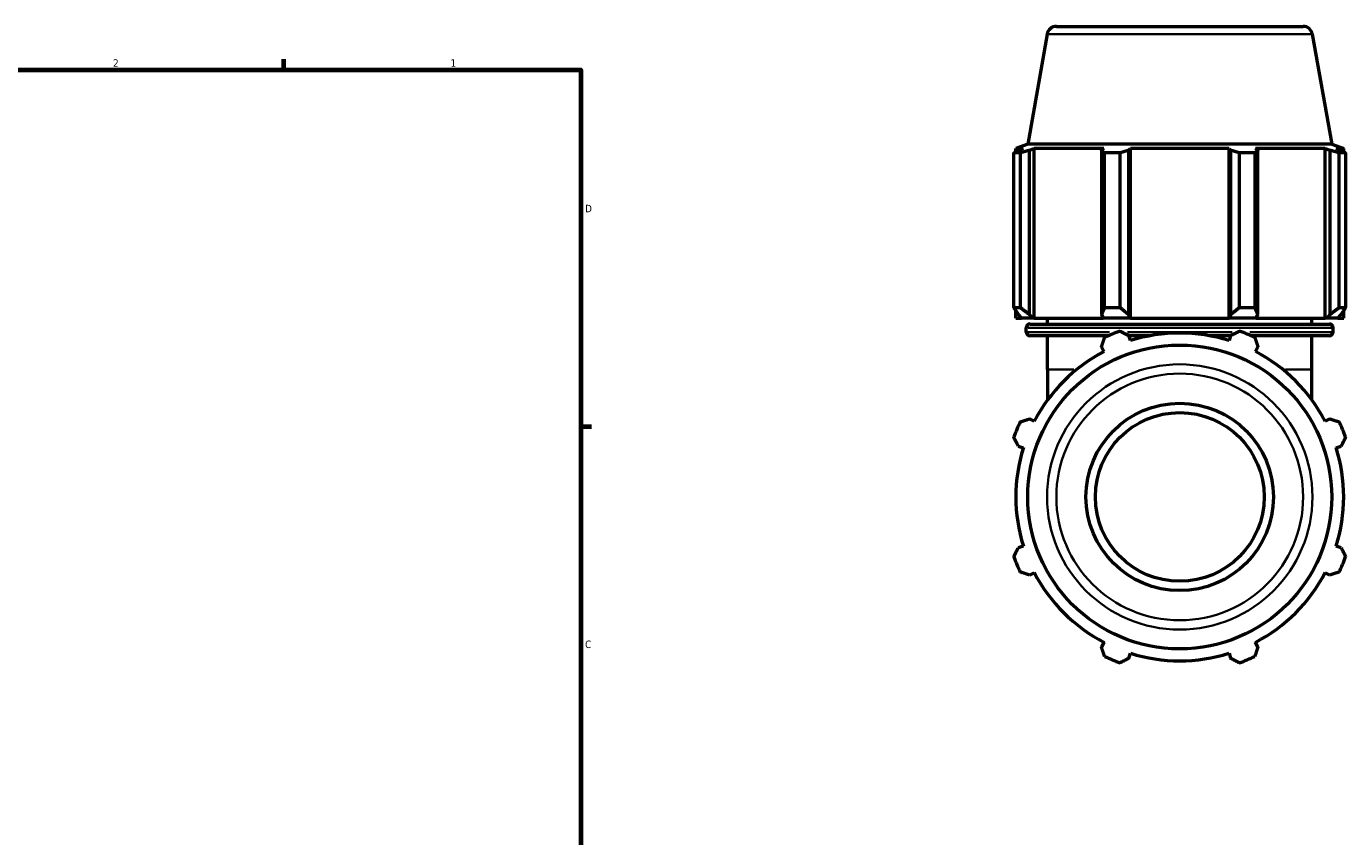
# Model space of a CAD drawing. Header units: inches. Extents: x 0.1 to 52.2, y -20.4 to 47.7.
# Tile 7 of 8: x 26.5 to 43.2, y 11.3 to 21.5. Entities that reach past the tile are written whole.
import ezdxf

# ---------------------------------------------------------------- set-up
doc = ezdxf.new("R2010")
doc.units = ezdxf.units.IN
doc.header["$MEASUREMENT"] = 0
for name, color, linetype, lineweight in [('Border (ANSI)', 7, 'Continuous', 70), ('Visible (ANSI)', 7, 'Continuous', 50), ('Visible Narrow (ANSI)', 7, 'Continuous', 35)]:
    doc.layers.add(name, color=color, linetype=linetype, lineweight=lineweight)
doc.styles.add('Note Text (ANSI)', font='tahoma.ttf')

# ---------------------------------------------------------------- blocks, each defined once
blk = doc.blocks.new('Borders Default Border')
at = {"layer": 'Border (ANSI)'}
for p, q in [((29.75, 21), (29.75, 21.134)), ((33.5, 16.5), (33.634, 16.5))]:
    blk.add_line(p, q, dxfattribs=at)
at = {"layer": 'Border (ANSI)', "flags": 128}
blk.add_lwpolyline([(0.5, 1), (0.5, 21), (33.5, 21), (33.5, 1), (0.5, 1)], dxfattribs=at)
at = {"layer": 'Border (ANSI)', "color": 5, "true_color": 0x0000ff, "char_height": 0.0945, "attachment_point": 7, "style": 'Note Text (ANSI)'}
for s, insert in [('2', (27.596, 21.04)), ('1', (31.854, 21.04)), ('D', (33.553, 19.203)), ('C', (33.552, 13.701))]:
    blk.add_mtext(s, dxfattribs=dict(at, insert=insert))

msp = doc.modelspace()

# ---------------------------------------------------------------- linework, layer by layer
at = {"layer": 'Visible (ANSI)'}
for p, q in [((39.5, 21.55), (42.614, 21.55)), ((39.383, 21.452), (39.139, 20.065)), ((42.73, 21.452), (42.975, 20.065)), ((39.139, 20.065), (38.988, 20.01)), ((39.083, 20.01), (38.988, 20.01)), ((38.988, 19.967), (38.988, 20.01)), ((39.083, 20.01), (39.02, 19.986)), ((42.975, 20.065), (39.139, 20.065)), ((39.162, 19.986), (39.221, 20.01)), ((39.162, 17.912), (39.162, 19.986)), ((40.101, 20.01), (39.221, 20.01)), ((39.221, 17.867), (39.221, 20.01)), ((40.101, 20.01), (40.07, 19.986)), ((40.07, 19.986), (40.07, 17.912)), ((40.414, 19.986), (40.435, 20.01)), ((40.414, 17.912), (40.414, 19.986)), ((41.679, 20.01), (40.435, 20.01)), ((40.435, 17.867), (40.435, 20.01)), ((41.679, 20.01), (41.699, 19.986)), ((41.679, 17.867), (41.679, 20.01)), ((41.699, 19.986), (41.699, 17.912)), ((42.043, 19.986), (42.012, 20.01)), ((42.892, 20.01), (42.012, 20.01)), ((42.043, 17.912), (42.043, 19.986)), ((42.892, 20.01), (42.951, 19.986)), ((42.892, 17.867), (42.892, 20.01)), ((42.951, 19.986), (42.951, 17.912)), ((42.975, 20.065), (43.126, 20.01)), ((43.094, 19.986), (43.03, 20.01)), ((43.126, 20.01), (43.03, 20.01)), ((43.126, 19.967), (43.126, 20.01)), ((38.963, 18.001), (38.963, 19.953)), ((39.044, 19.953), (38.963, 19.953)), ((39.044, 19.953), (39.044, 18.001)), ((40.109, 18.001), (40.109, 19.953)), ((40.303, 19.953), (40.109, 19.953)), ((40.303, 19.953), (40.303, 18.001)), ((41.81, 18.001), (41.81, 19.953)), ((42.004, 19.953), (41.81, 19.953)), ((42.004, 19.953), (42.004, 18.001)), ((43.07, 18.001), (43.07, 19.953)), ((43.15, 19.953), (43.07, 19.953)), ((43.15, 19.953), (43.15, 18.001)), ((38.963, 18.001), (39.044, 18.001)), ((40.109, 18.001), (40.303, 18.001)), ((41.81, 18.001), (42.004, 18.001)), ((43.07, 18.001), (43.15, 18.001)), ((38.988, 17.867), (38.988, 17.962)), ((38.988, 17.867), (39.062, 17.867)), ((39.02, 17.912), (39.062, 17.867)), ((39.202, 17.867), (39.062, 17.867)), ((39.202, 17.867), (39.162, 17.912)), ((39.221, 17.867), (39.202, 17.867)), ((39.221, 17.867), (40.091, 17.867)), ((39.388, 17.793), (39.388, 17.867)), ((40.07, 17.912), (40.091, 17.867)), ((40.428, 17.867), (40.091, 17.867)), ((40.428, 17.867), (40.414, 17.912)), ((40.435, 17.867), (40.428, 17.867)), ((40.435, 17.867), (41.679, 17.867)), ((41.686, 17.867), (41.679, 17.867)), ((41.699, 17.912), (41.686, 17.867)), ((42.023, 17.867), (41.686, 17.867)), ((42.023, 17.867), (42.043, 17.912)), ((42.023, 17.867), (42.892, 17.867)), ((42.726, 17.793), (42.726, 17.867)), ((42.912, 17.867), (42.892, 17.867)), ((42.951, 17.912), (42.912, 17.867)), ((43.051, 17.867), (42.912, 17.867)), ((43.051, 17.867), (43.094, 17.912)), ((43.051, 17.867), (43.126, 17.867)), ((43.126, 17.867), (43.126, 17.962)), ((39.121, 17.692), (39.121, 17.746)), ((39.168, 17.793), (42.945, 17.793)), ((42.993, 17.692), (42.993, 17.746)), ((40.156, 17.644), (39.168, 17.644)), ((39.388, 17.22), (39.388, 17.644)), ((40.07, 17.505), (40.101, 17.445)), ((40.435, 17.583), (40.414, 17.647)), ((40.679, 17.644), (40.415, 17.644)), ((41.698, 17.644), (41.435, 17.644)), ((41.699, 17.647), (41.679, 17.583)), ((42.945, 17.644), (41.958, 17.644)), ((42.012, 17.445), (42.043, 17.505)), ((42.726, 17.22), (42.726, 17.644)), ((39.388, 17.22), (39.388, 16.834)), ((42.726, 16.834), (42.726, 17.22)), ((39.221, 16.565), (39.162, 16.596)), ((42.951, 16.596), (42.892, 16.565)), ((39.02, 16.252), (39.083, 16.232)), ((43.03, 16.232), (43.094, 16.252)), ((39.083, 14.988), (39.02, 14.968)), ((43.094, 14.968), (43.03, 14.988)), ((39.162, 14.624), (39.221, 14.654)), ((42.892, 14.654), (42.951, 14.624)), ((40.101, 13.775), (40.07, 13.715)), ((42.043, 13.715), (42.012, 13.775)), ((40.414, 13.573), (40.435, 13.636)), ((41.679, 13.636), (41.699, 13.573))]:
    msp.add_line(p, q, dxfattribs=at)
for radius in [1.918, 1.183, 1.065]:
    msp.add_circle((41.057, 15.61), radius, dxfattribs=at)
for centre, radius, start, end in [((39.5, 21.432), 0.118, 90, 170), ((42.614, 21.432), 0.118, 10, 90), ((39.168, 17.746), 0.0473, 90, 180), ((39.168, 17.692), 0.0473, 180, 270), ((41.057, 15.61), 2.225, 109.792, 115.208), ((41.057, 15.61), 2.069, 72.5, 107.5), ((41.057, 15.61), 2.225, 64.792, 70.208), ((42.945, 17.746), 0.0473, 0, 90), ((42.945, 17.692), 0.0473, 270, 0), ((41.057, 15.61), 2.069, 117.5, 152.5), ((41.057, 15.61), 2.069, 27.5, 62.5), ((41.057, 15.61), 2.225, 154.792, 160.208), ((41.057, 15.61), 2.225, 19.792, 25.208), ((41.057, 15.61), 2.069, 162.5, 197.5), ((41.057, 15.61), 2.069, 342.5, 17.5), ((41.057, 15.61), 2.225, 199.792, 205.208), ((41.057, 15.61), 2.225, 334.792, 340.208), ((41.057, 15.61), 2.069, 207.5, 242.5), ((41.057, 15.61), 2.069, 297.5, 332.5), ((41.057, 15.61), 2.225, 244.792, 250.208), ((41.057, 15.61), 2.069, 252.5, 287.5), ((41.057, 15.61), 2.225, 289.792, 295.208)]:
    msp.add_arc(centre, radius, start, end, dxfattribs=at)
for points, weights in [([(38.963, 19.953), (38.992, 19.97), (39.02, 19.986)], [1, 1.00158262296, 1.00234883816]), ([(39.162, 19.986), (39.104, 19.97), (39.044, 19.953)], [1.00234883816, 1.00158262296, 1]), ([(40.109, 19.953), (40.089, 19.97), (40.07, 19.986)], [1, 1.00158262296, 1.00234883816]), ([(40.414, 19.986), (40.36, 19.97), (40.303, 19.953)], [1.00234883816, 1.00158262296, 1]), ([(41.81, 19.953), (41.754, 19.97), (41.699, 19.986)], [1, 1.00158262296, 1.00234883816]), ([(42.043, 19.986), (42.024, 19.97), (42.004, 19.953)], [1.00234883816, 1.00158262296, 1]), ([(43.07, 19.953), (43.009, 19.97), (42.951, 19.986)], [1, 1.00158262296, 1.00234883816]), ([(43.094, 19.986), (43.122, 19.97), (43.15, 19.953)], [1.00234883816, 1.00158262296, 1]), ([(38.963, 18.001), (38.992, 17.954), (39.02, 17.912)], [1.01634622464, 1.01160773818, 1.00606939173]), ([(39.162, 17.912), (39.104, 17.954), (39.044, 18.001)], [1.00606939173, 1.01160773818, 1.01634622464]), ([(40.109, 18.001), (40.089, 17.954), (40.07, 17.912)], [1.01634622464, 1.01160773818, 1.00606939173]), ([(40.414, 17.912), (40.36, 17.954), (40.303, 18.001)], [1.00606939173, 1.01160773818, 1.01634622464]), ([(41.81, 18.001), (41.754, 17.954), (41.699, 17.912)], [1.01634622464, 1.01160773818, 1.00606939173]), ([(42.043, 17.912), (42.024, 17.954), (42.004, 18.001)], [1.00606939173, 1.01160773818, 1.01634622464]), ([(43.07, 18.001), (43.009, 17.954), (42.951, 17.912)], [1.01634622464, 1.01160773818, 1.00606939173]), ([(43.094, 17.912), (43.122, 17.954), (43.15, 18.001)], [1.00606939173, 1.01160773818, 1.01634622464]), ([(40.303, 17.704), (40.36, 17.675), (40.414, 17.647)], [1, 1.00158262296, 1.00234883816]), ([(41.699, 17.647), (41.754, 17.675), (41.81, 17.704)], [1.00234883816, 1.00158262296, 1]), ([(40.07, 17.505), (40.089, 17.563), (40.109, 17.623)], [1.00234883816, 1.00158262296, 1]), ([(42.004, 17.623), (42.024, 17.563), (42.043, 17.505)], [1, 1.00158262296, 1.00234883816]), ([(39.044, 16.558), (39.104, 16.577), (39.162, 16.596)], [1, 1.00158262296, 1.00234883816]), ([(42.951, 16.596), (43.009, 16.577), (43.07, 16.558)], [1.00234883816, 1.00158262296, 1]), ([(39.02, 16.252), (38.992, 16.307), (38.963, 16.363)], [1.00234883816, 1.00158262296, 1]), ([(43.15, 16.363), (43.122, 16.307), (43.094, 16.252)], [1, 1.00158262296, 1.00234883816]), ([(38.963, 14.857), (38.992, 14.913), (39.02, 14.968)], [1, 1.00158262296, 1.00234883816]), ([(43.094, 14.968), (43.122, 14.913), (43.15, 14.857)], [1.00234883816, 1.00158262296, 1]), ([(39.162, 14.624), (39.104, 14.643), (39.044, 14.662)], [1.00234883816, 1.00158262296, 1]), ([(43.07, 14.662), (43.009, 14.643), (42.951, 14.624)], [1, 1.00158262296, 1.00234883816]), ([(40.109, 13.597), (40.089, 13.657), (40.07, 13.715)], [1, 1.00158262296, 1.00234883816]), ([(42.043, 13.715), (42.024, 13.657), (42.004, 13.597)], [1.00234883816, 1.00158262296, 1]), ([(40.414, 13.573), (40.36, 13.545), (40.303, 13.516)], [1.00234883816, 1.00158262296, 1]), ([(41.81, 13.516), (41.754, 13.545), (41.699, 13.573)], [1, 1.00158262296, 1.00234883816])]:
    msp.add_rational_spline(points, weights, degree=2, dxfattribs=at)
at = {"layer": 'Visible Narrow (ANSI)'}
for p, q in [((42.71, 21.452), (39.404, 21.452)), ((39.124, 17.692), (40.171, 17.692)), ((42.969, 17.746), (39.145, 17.746)), ((40.396, 17.692), (41.717, 17.692)), ((41.943, 17.692), (42.989, 17.692)), ((39.722, 17.22), (39.389, 17.22)), ((42.725, 17.22), (42.391, 17.22))]:
    msp.add_line(p, q, dxfattribs=at)
for radius in [1.674, 1.557]:
    msp.add_circle((41.057, 15.61), radius, dxfattribs=at)

# ---------------------------------------------------------------- block references
msp.add_blockref('Borders Default Border', (0, 0))

doc.saveas('drawing.dxf')
